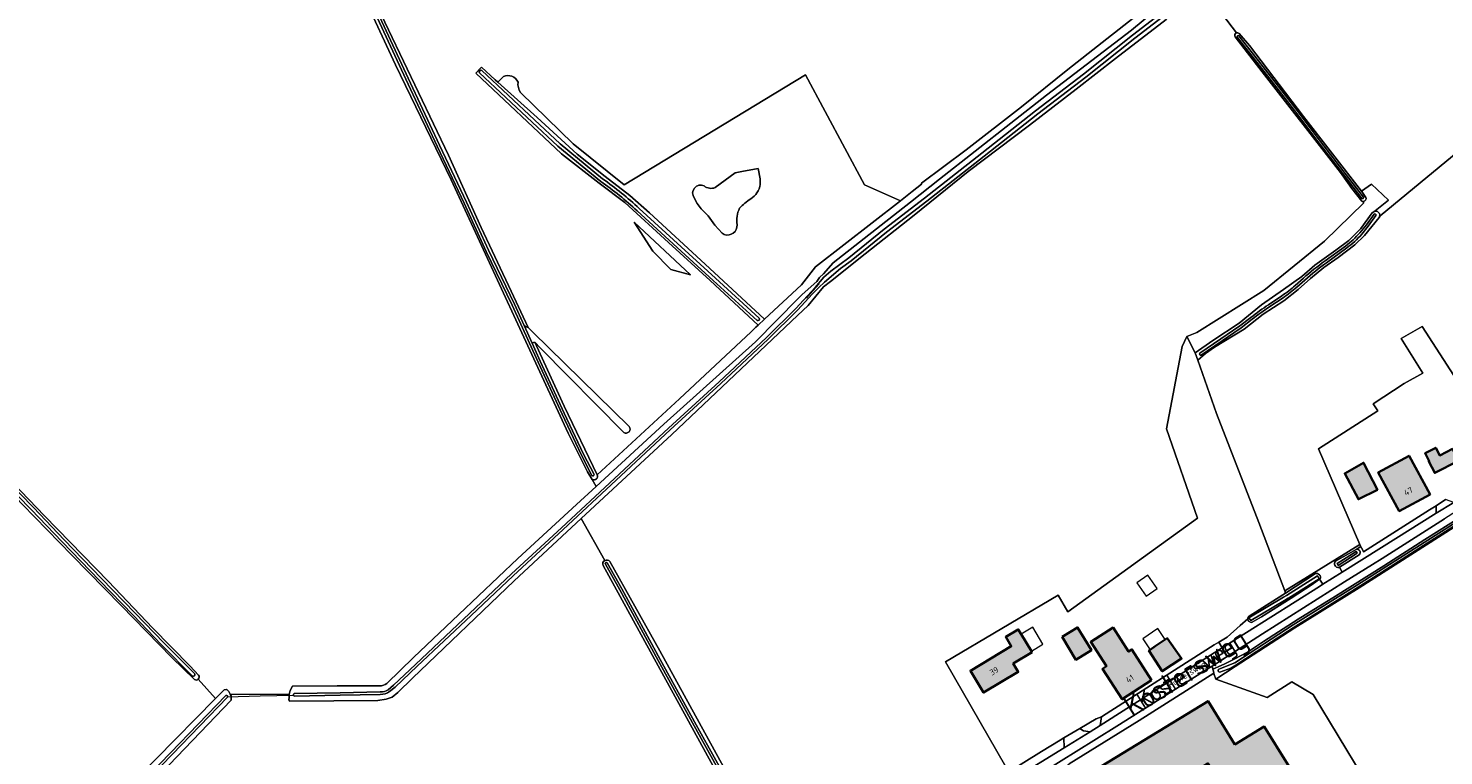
# Model space of a CAD drawing. Header units: metres. Extents: x 200031 to 204075, y 460125 to 464703.
# Tile 10 of 178: x 200361 to 200793, y 462452 to 462674. Entities that reach past the tile are written whole.
import ezdxf
from ezdxf.enums import TextEntityAlignment as Align

# ---------------------------------------------------------------- set-up
doc = ezdxf.new("R2010")
doc.units = ezdxf.units.M
doc.header["$LTSCALE"] = 2
for name, color, linetype, lineweight in [('B-WE-GR-BOS_LOOF-GV', 253, 'Continuous', 13), ('B-WE-GR-BOUWLAND-GV', 253, 'Continuous', 13), ('B-WE-GR-GRAS-GV', 253, 'Continuous', 13), ('B-WE-KW-KUNSTWERK_DUIKER-G', 253, 'Continuous', 18), ('B-WE-OG-BEBOUWING-GV', 253, 'Continuous', 35), ('B-WE-OG-BEBOUWING-T18', 253, 'Continuous', 18), ('B-WE-OG-BEBOUWING_LUIFEL-GV', 253, 'Continuous', 18), ('B-WE-OG-TERREIN_CULTUURSCHEIDING-GV', 253, 'Continuous', 18), ('B-WE-OG-TERREIN_ERF-GV', 253, 'Continuous', 18), ('B-WE-OG-TOPOGRAFIE-T18', 250, 'Continuous', 18), ('B-WE-OG-TOPOGRAFIE-T25_2000', 250, 'Continuous', 18), ('B-WE-OG-TOPOGRAFIE-T25_2500', 250, 'Continuous', 18), ('B-WE-OG-WATER-GV', 253, 'Continuous', 18), ('B-WE-OG-WATER_GREPPEL-GV', 253, 'Continuous', 18), ('B-WE-OG-WATER_MEER-GV', 253, 'Continuous', 18), ('B-WE-OG-WATER_SLOOT-GV', 253, 'Continuous', 18), ('B-WE-VH-ONVERHARD-GV', 253, 'Continuous', 18), ('B-WE-VH-VERHARDING_ASFALT-GV', 253, 'Continuous', 18), ('B-WE-VH-VERHARDING_BEDRIJFSVLOERPLAAT-GV', 253, 'Continuous', 18), ('B-WE-VH-VERHARDING_BETON-A', 254, 'Continuous', 25), ('B-WE-VH-VERHARDING_OPEN-GV', 253, 'Continuous', 18)]:
    doc.layers.add(name, color=color, linetype=linetype, lineweight=lineweight)
doc.styles.add('NLCS-ISO-M1000-T18', font='NLCS-ISO.ttf', dxfattribs={"height": 1.8})
doc.styles.add('NLCS-ISO-M2000-T25', font='NLCS-ISO.ttf', dxfattribs={"height": 5})
doc.styles.add('NLCS-ISO-M2500-T25', font='NLCS-ISO.ttf', dxfattribs={"height": 6.25})

msp = doc.modelspace()

# ---------------------------------------------------------------- hatches: boundary and pattern name
at = {"layer": 'B-WE-VH-VERHARDING_BETON-A'}
h = msp.add_hatch(color=256, dxfattribs=at)
h.dxf.hatch_style = 1
h.paths.add_polyline_path([(200797.642, 462542.146), (200795.806, 462545.714), (200791.95, 462543.73), (200790.724, 462546.113), (200787.443, 462544.425), (200788.714, 462541.955), (200788.599, 462541.896), (200790.39, 462538.414)])
h = msp.add_hatch(color=256, dxfattribs=at)
h.dxf.hatch_style = 1
h.paths.add_polyline_path([(200772.964, 462533.268), (200768.659, 462541.501), (200762.917, 462538.251), (200767.086, 462530.35)])
h = msp.add_hatch(color=256, dxfattribs=at)
h.dxf.hatch_style = 1
h.paths.add_polyline_path([(200788.959, 462531.811), (200782.556, 462543.646), (200773.172, 462538.569), (200779.575, 462526.735)])
h = msp.add_hatch(color=256, dxfattribs=at)
h.dxf.hatch_style = 1
h.paths.add_polyline_path([(200667.449, 462483.681), (200667.253, 462484.007), (200664.152, 462489.166), (200663.266, 462490.64), (200659.409, 462488.324), (200661.108, 462485.496), (200648.628, 462478.003), (200652.648, 462471.315), (200663.233, 462477.668), (200661.702, 462480.219)])
h = msp.add_hatch(color=256, dxfattribs=at)
h.dxf.hatch_style = 1
h.paths.add_polyline_path([(200676.607, 462488.349), (200680.831, 462481.385), (200685.571, 462484.26), (200681.347, 462491.224)])
h = msp.add_hatch(color=256, dxfattribs=at)
h.dxf.hatch_style = 1
h.paths.add_polyline_path([(200703.98, 462475.109), (200697.938, 462484.502), (200696.928, 462483.852), (200692.201, 462491.2), (200685.404, 462486.828), (200690.18, 462479.403), (200688.989, 462478.638), (200694.982, 462469.321)])
h = msp.add_hatch(color=256, dxfattribs=at)
h.dxf.hatch_style = 1
h.paths.add_polyline_path([(200708.123, 462487.526), (200705.094, 462485.482), (200703.525, 462484.423), (200703.15, 462484.17), (200707.202, 462477.836), (200713.108, 462481.728), (200708.727, 462487.933), (200708.695, 462487.912)])
h = msp.add_hatch(color=256, dxfattribs=at)
h.dxf.hatch_style = 1
h.paths.add_polyline_path([(200729.363, 462455.458), (200721.191, 462468.736), (200682.178, 462444.895), (200690.734, 462430.895), (200721.14, 462449.733), (200722.725, 462447.153), (200725.551, 462442.55), (200735.144, 462426.931), (200752.751, 462437.784), (200738.366, 462460.96)])

# ---------------------------------------------------------------- linework, layer by layer
at = {"layer": 'B-WE-GR-BOS_LOOF-GV', "flags": 128}
for points in [[(200506.088, 462659.421), (200504.313, 462657.675), (200516.386, 462646.882), (200528.599, 462635.759), (200537.101, 462628.902), (200544.68, 462623.057), (200550.708, 462617.833), (200567.709, 462602.138), (200585.789, 462585.363), (200597.04, 462595.876), (200601.387, 462601.294)], [(200601.387, 462601.294), (200627.261, 462621.528), (200616.347, 462626.405), (200598.292, 462659.991), (200542.968, 462626.315), (200527.336, 462638.887), (200511.316, 462654.574)], [(200570.759, 462625.536), (200576.803, 462630.076), (200579.334, 462630.515), (200582.259, 462631.05), (200583.805, 462631.399), (200584.495, 462628.151), (200584.493, 462626.469)], [(200573.508, 462611.152), (200572.811, 462611.652), (200570.604, 462614.076), (200568.56, 462616.948), (200566.476, 462619.065), (200565.241, 462620.65), (200564.335, 462622.384)]]:
    msp.add_lwpolyline(points, dxfattribs=at)
at = {"layer": 'B-WE-GR-BOS_LOOF-GV'}
for points in [[(200510.521, 462657.695, 0.4232335), (200506.088, 462659.421)], [(200511.316, 462654.574, -0.1811145), (200510.521, 462657.695)], [(200564.335, 462622.384, -0.7865796), (200567.326, 462626.04)], [(200567.326, 462626.04, 0.274593), (200570.759, 462625.536)], [(200584.493, 462626.469, -0.2043678), (200581.572, 462622.07)], [(200578.163, 462619.216, 0.165651), (200577.437, 462614.166)], [(200581.572, 462622.07, 0.0666103), (200578.163, 462619.216)], [(200577.437, 462614.166, -0.5197925), (200573.508, 462611.152)]]:
    msp.add_lwpolyline(points, format="xyb", dxfattribs=at)
at = {"layer": 'B-WE-GR-BOUWLAND-GV', "flags": 128}
for points in [[(200411.725, 462475.334), (200404.798, 462482.048), (200389.364, 462497.966), (200374.288, 462513.277), (200359.189, 462528.814), (200342.516, 462546.228), (200327.437, 462561.667), (200323.113, 462566.405)], [(200362.96, 462412.963), (200363.59, 462413.713), (200365.671, 462415.403), (200371.434, 462422.053), (200399.956, 462451.036), (200418.199, 462469.569), (200412.911, 462475.445)]]:
    msp.add_lwpolyline(points, dxfattribs=at)
at = {"layer": 'B-WE-GR-BOUWLAND-GV'}
msp.add_lwpolyline([(200412.911, 462475.445, -0.3697597), (200411.725, 462475.334)], format="xyb", dxfattribs=at)
at = {"layer": 'B-WE-GR-GRAS-GV', "flags": 128}
for points in [[(200533.166, 462536.399), (200534.422, 462534.248), (200555.089, 462553.252), (200583.055, 462578.433), (200596.059, 462591.654), (200597.283, 462592.892), (200601.713, 462596.893), (200602.543, 462598.101), (200603.799, 462599.24), (200606.714, 462602.564), (200616.192, 462610.005), (200630.393, 462621.051), (200639.245, 462628.135), (200671.908, 462653.771), (200697.797, 462673.618), (200710.847, 462684.476), (200717.88, 462689.77), (200721.451, 462693.057), (200725.395, 462697.915), (200731.092, 462704.5), (200737.3, 462713.345), (200745.377, 462726.179)], [(200470.515, 462474.135), (200478.646, 462482.071), (200492.427, 462495.133), (200510.463, 462512.305), (200528.408, 462528.718), (200534.422, 462534.248), (200533.166, 462536.399), (200531.787, 462538.761), (200525.796, 462550.54), (200490.096, 462627.869), (200473.155, 462663.031), (200464.974, 462680.472), (200455.262, 462701.351), (200448.937, 462715.465), (200449.723, 462715.807), (200448.057, 462719.604)], [(200734.981, 462702.336), (200729.345, 462695.258), (200724.91, 462690.6), (200721.143, 462687.381), (200719.662, 462686.192), (200729.899, 462672.753)], [(200461.871, 462692.944), (200489.302, 462635.432), (200499.242, 462613.372), (200508.422, 462593.94), (200513.633, 462582.771), (200515.069, 462581.41), (200544.503, 462552.595)], [(200511.316, 462654.574), (200527.336, 462638.887), (200542.968, 462626.315), (200598.292, 462659.991), (200616.347, 462626.405), (200627.261, 462621.528), (200630.833, 462624.322), (200633.752, 462626.604), (200633.702, 462626.89), (200647.357, 462637.064), (200664.2, 462650.222), (200678.403, 462661.596), (200688.84, 462669.849), (200711.595, 462687.752)], [(200711.595, 462687.752), (200688.84, 462669.849), (200678.403, 462661.596), (200664.2, 462650.222), (200647.357, 462637.064), (200633.702, 462626.89), (200633.752, 462626.604), (200630.833, 462624.322), (200627.261, 462621.528), (200601.387, 462601.294), (200597.04, 462595.876), (200585.789, 462585.363), (200583.844, 462583.545), (200583.122, 462582.871), (200581.658, 462581.503), (200559.779, 462561.059), (200536.031, 462539.054), (200534.739, 462537.857)], [(200729.899, 462672.753), (200719.662, 462686.192), (200715.759, 462683.059), (200708.423, 462676.848), (200692.968, 462664.893), (200680.981, 462655.569), (200666.65, 462644.623), (200647.96, 462630.429), (200631.477, 462617.137), (200616.549, 462605.342), (200605.947, 462596.893), (200603.833, 462595.203), (200599.127, 462589.529), (200595.886, 462586.47), (200557.461, 462550.181), (200529.791, 462524.465), (200536.998, 462511.659)], [(200768.137, 462621.407), (200765.056, 462625.276), (200761.601, 462630.111), (200737.736, 462660.895), (200729.465, 462671.536)], [(200730.686, 462672.595), (200733.854, 462668.892), (200750.374, 462647.265), (200768.069, 462624.401), (200771.064, 462626.522), (200776.28, 462621.638), (200772.221, 462618.414), (200771.855, 462618.179), (200771.799, 462618.143)], [(200497.624, 462660.469), (200499.009, 462661.912), (200499.33, 462662.246), (200503.499, 462658.402), (200504.313, 462657.675), (200506.088, 462659.421)], [(200542.851, 462550.755), (200517.326, 462576.646), (200515.761, 462578.211), (200516.215, 462577.24), (200524.656, 462558.765), (200534.739, 462537.857), (200536.031, 462539.054), (200559.779, 462561.059), (200581.658, 462581.503), (200583.122, 462582.871), (200583.844, 462583.545), (200569.197, 462597.203), (200556.433, 462608.737), (200543.141, 462620.921), (200535.251, 462626.838), (200523.843, 462635.831), (200497.624, 462660.469)], [(200803.992, 462641.881), (200773.782, 462616.88), (200773.428, 462616.438), (200768.964, 462610.872), (200765.966, 462608.055), (200760.892, 462604.181), (200756.521, 462601.079), (200752.525, 462597.726), (200748.683, 462594.435), (200744.335, 462590.946), (200737.997, 462586.892), (200732.177, 462582.305), (200723.178, 462576.779), (200720.412, 462574.883), (200718.057, 462572.793), (200723.811, 462556.538), (200736.741, 462523.287), (200744.597, 462502.421), (200767.566, 462516.6), (200754.966, 462545.747), (200773.019, 462557.315), (200771.589, 462559.548), (200781.089, 462565.714), (200786.736, 462568.842), (200780.128, 462579.485), (200786.568, 462583.141), (200807.013, 462551.503)], [(200773.428, 462616.438), (200773.782, 462616.88), (200803.992, 462641.881)], [(200590.101, 462415.599), (200593.912, 462408.462), (200594.522, 462408.819), (200594.602, 462408.872), (200601.164, 462412.966), (200647.007, 462440.755), (200652.506, 462444.42), (200659.412, 462448.695), (200641.077, 462480.685), (200675.448, 462501.041), (200678.433, 462495.986), (200717.992, 462524.55), (200708.549, 462551.913), (200713.247, 462577.042), (200714.71, 462580.009), (200717.726, 462581.303), (200738.277, 462594.149), (200756.747, 462609.151), (200768.751, 462620.888), (200768.431, 462621.3)], [(200326.777, 462566.071), (200331.629, 462561.082), (200349.113, 462542.748), (200365.976, 462525.34), (200385.448, 462505.261), (200398.957, 462491.147), (200410.402, 462479.419), (200412.983, 462476.633)], [(200536.998, 462511.659), (200529.791, 462524.465), (200509.385, 462505.501), (200478.297, 462475.718), (200473.799, 462471.388), (200472.081, 462469.958), (200470.238, 462469.283), (200467.741, 462468.942), (200440.826, 462468.729), (200440.567, 462469.093), (200440.606, 462469.847), (200440.679, 462470.798), (200422.607, 462470.895), (200422.919, 462470.316), (200422.93, 462470.064), (200422.975, 462469.068), (200399.312, 462444.346), (200370.355, 462414.283), (200366.585, 462410.637), (200365.641, 462410.071), (200368.43, 462407.099)], [(200796.369, 462521.863), (200767.319, 462503.351), (200747.696, 462491.134), (200729.449, 462479.306), (200723.526, 462475.467), (200739.198, 462469.803), (200746.809, 462474.632), (200753.337, 462470.793), (200783.856, 462420.24), (200821.969, 462446.561), (200821.401, 462447.384), (200828.547, 462452.319), (200833.223, 462452.615), (200834.405, 462453.428), (200835.523, 462451.804), (200840.119, 462455.273), (200859.572, 462468.637), (200857.994, 462470.934)], [(200538.554, 462511.348), (200553.85, 462484.044), (200585.23, 462426.753), (200590.701, 462417.241)], [(200588.04, 462416.173), (200536.484, 462510.157)], [(200412.911, 462475.445), (200418.199, 462469.569), (200419.478, 462470.868), (200420.833, 462472.138), (200421.482, 462472.302), (200421.59, 462472.329), (200422.208, 462471.634), (200422.607, 462470.895), (200440.679, 462470.798), (200440.918, 462471.945), (200441.716, 462473.284), (200455.301, 462473.364), (200468.185, 462473.373)]]:
    msp.add_lwpolyline(points, dxfattribs=at)
at = {"layer": 'B-WE-GR-GRAS-GV'}
for points in [[(200729.465, 462671.536, -0.4907869), (200729.899, 462672.753)], [(200729.899, 462672.753, -0.2626517), (200730.686, 462672.595)], [(200506.088, 462659.421, -0.4232335), (200510.521, 462657.695)], [(200510.521, 462657.695, 0.1811145), (200511.316, 462654.574)], [(200768.431, 462621.3, -0.0876654), (200768.137, 462621.407)], [(200771.799, 462618.143, -0.7828751), (200773.428, 462616.438)], [(200544.503, 462552.595, -0.8372012), (200542.851, 462550.755)], [(200534.739, 462537.857, -0.7056566), (200533.166, 462536.399)], [(200536.484, 462510.157, -0.3764863), (200536.998, 462511.659)], [(200536.998, 462511.659, -0.376345), (200538.554, 462511.348)], [(200412.983, 462476.633, -0.3689709), (200412.911, 462475.445)], [(200468.185, 462473.373, 0.1537648), (200470.515, 462474.135)]]:
    msp.add_lwpolyline(points, format="xyb", dxfattribs=at)
at = {"layer": 'B-WE-GR-GRAS-GV', "flags": 128}
for points in [[(200563.141, 462598.904), (200557.211, 462600.471), (200551.665, 462606.088), (200546.011, 462615.001)], [(200563.141, 462598.904), (200546.011, 462615.001), (200551.665, 462606.088), (200557.211, 462600.471)]]:
    msp.add_lwpolyline(points, close=True, dxfattribs=at)
at = {"layer": 'B-WE-KW-KUNSTWERK_DUIKER-G', "flags": 128}
for points in [[(200598.583, 462591.802), (200600.532, 462593.958), (200602.478, 462596.111)], [(200421.744, 462470.064), (200431.843, 462470.323), (200441.945, 462470.583)]]:
    msp.add_lwpolyline(points, dxfattribs=at)
at = {"layer": 'B-WE-OG-BEBOUWING-GV', "flags": 128}
for points in [[(200797.642, 462542.146), (200795.806, 462545.714), (200791.95, 462543.73), (200790.724, 462546.113), (200787.443, 462544.425), (200788.714, 462541.955), (200788.599, 462541.896), (200790.39, 462538.414)], [(200772.964, 462533.268), (200768.659, 462541.501), (200762.917, 462538.251), (200767.086, 462530.35)], [(200788.959, 462531.811), (200782.556, 462543.646), (200773.172, 462538.569), (200779.575, 462526.735)], [(200667.449, 462483.681), (200667.253, 462484.007), (200664.152, 462489.166), (200663.266, 462490.64), (200659.409, 462488.324), (200661.108, 462485.496), (200648.628, 462478.003), (200652.648, 462471.315), (200663.233, 462477.668), (200661.702, 462480.219)], [(200676.607, 462488.349), (200680.831, 462481.385), (200685.571, 462484.26), (200681.347, 462491.224)], [(200703.98, 462475.109), (200697.938, 462484.502), (200696.928, 462483.852), (200692.201, 462491.2), (200685.404, 462486.828), (200690.18, 462479.403), (200688.989, 462478.638), (200694.982, 462469.321)], [(200708.123, 462487.526), (200705.094, 462485.482), (200703.525, 462484.423), (200703.15, 462484.17), (200707.202, 462477.836), (200713.108, 462481.728), (200708.727, 462487.933), (200708.695, 462487.912)], [(200729.363, 462455.458), (200721.191, 462468.736), (200682.178, 462444.895), (200690.734, 462430.895), (200721.14, 462449.733), (200722.725, 462447.153), (200725.551, 462442.55), (200735.144, 462426.931), (200752.751, 462437.784), (200738.366, 462460.96)]]:
    msp.add_lwpolyline(points, close=True, dxfattribs=at)
at = {"layer": 'B-WE-OG-BEBOUWING_LUIFEL-GV', "flags": 128}
for points in [[(200702.298, 462500.738), (200705.692, 462503.126), (200702.824, 462507.208), (200699.427, 462504.818)], [(200667.253, 462484.007), (200670.753, 462486.111), (200667.652, 462491.27), (200664.152, 462489.166)], [(200703.525, 462484.423), (200705.094, 462485.482), (200708.123, 462487.526), (200705.864, 462490.861), (200701.271, 462487.75)]]:
    msp.add_lwpolyline(points, close=True, dxfattribs=at)
at = {"layer": 'B-WE-OG-TERREIN_CULTUURSCHEIDING-GV', "flags": 128}
for points in [[(200722.488, 462479.443), (200722.689, 462478.463), (200726.129, 462479.971), (200729.129, 462481.562), (200733.226, 462483.697), (200738.131, 462486.923), (200748.704, 462493.768), (200760.153, 462500.778), (200774.87, 462510.086), (200787.36, 462518.055), (200798.857, 462525.316), (200811.527, 462533.393), (200822.441, 462540.598), (200833.398, 462547.636), (200832.166, 462549.566), (200813.114, 462537.043), (200793.381, 462524.371), (200774.376, 462512.238), (200771.362, 462510.442), (200762.853, 462505.127), (200737.783, 462489.31)], [(200682.068, 462460.407), (200682.072, 462460.405), (200683.187, 462459.674), (200685.243, 462459.397), (200688.264, 462461.249), (200688.666, 462463.905), (200686.991, 462463.32)], [(200677.285, 462454.516), (200677.16, 462457.499), (200676.03, 462456.829), (200670.339, 462453.373), (200660.379, 462447.133), (200661.69, 462444.952)]]:
    msp.add_lwpolyline(points, close=True, dxfattribs=at)
for points in [[(200767.379, 462513.389), (200761.28, 462509.608), (200762.182, 462508.123), (200774.147, 462515.637), (200790.858, 462526.075), (200790.858, 462528.386), (200788.793, 462527.098), (200768.637, 462514.33), (200768.143, 462515.454), (200768.079, 462515.414), (200767.857, 462515.927), (200766.381, 462515.07)], [(200733.334, 462493.849), (200730.991, 462491.867), (200727.013, 462488.252), (200724.512, 462486.737), (200725.508, 462485.042), (200755.26, 462503.776), (200756.239, 462504.391), (200755.257, 462505.926), (200752.969, 462504.34), (200746.584, 462500.154), (200737.476, 462494.431), (200734.629, 462492.79)]]:
    msp.add_lwpolyline(points, dxfattribs=at)
at = {"layer": 'B-WE-OG-TERREIN_CULTUURSCHEIDING-GV'}
for points in [[(200766.381, 462515.07, -0.7713805), (200767.379, 462513.389)], [(200734.629, 462492.79, -0.461897), (200733.334, 462493.849)]]:
    msp.add_lwpolyline(points, format="xyb", dxfattribs=at)
at = {"layer": 'B-WE-OG-TERREIN_ERF-GV', "flags": 128}
for points in [[(200733.719, 462494.707), (200742.1, 462499.941), (200744.859, 462501.725), (200744.597, 462502.421), (200736.741, 462523.287), (200723.811, 462556.538), (200718.057, 462572.793), (200717.263, 462575.035), (200714.71, 462580.009), (200713.247, 462577.042), (200708.549, 462551.913), (200717.992, 462524.55), (200678.433, 462495.986), (200675.448, 462501.041), (200641.077, 462480.685), (200659.412, 462448.695), (200660.379, 462447.133)], [(200807.013, 462551.503), (200786.568, 462583.141), (200780.128, 462579.485), (200786.736, 462568.842), (200781.089, 462565.714), (200771.589, 462559.548), (200773.019, 462557.315), (200754.966, 462545.747), (200767.566, 462516.6), (200767.857, 462515.927), (200768.079, 462515.414), (200768.143, 462515.454), (200768.637, 462514.33), (200788.793, 462527.098), (200790.858, 462528.386), (200793.704, 462530.27)], [(200660.379, 462447.133), (200670.339, 462453.373), (200676.03, 462456.829), (200677.16, 462457.499), (200682.068, 462460.407), (200686.991, 462463.32), (200688.666, 462463.905), (200689.011, 462464.171), (200723.098, 462485.881), (200724.512, 462486.737), (200727.013, 462488.252), (200730.991, 462491.867), (200733.334, 462493.849)], [(200700.836, 462370.848), (200705.601, 462361.75), (200707.273, 462362.867), (200708.788, 462363.576), (200726.37, 462375.139), (200749.977, 462391.515), (200754.851, 462394.641), (200756.348, 462395.739), (200760.108, 462390.338), (200765.159, 462393.847), (200760.9, 462399.964), (200762.559, 462401.118), (200773.057, 462408.419), (200785.835, 462417.435), (200783.856, 462420.24), (200753.337, 462470.793), (200746.809, 462474.632), (200739.198, 462469.803), (200723.526, 462475.467), (200723.018, 462476.887), (200722.931, 462477.287), (200700.122, 462462.847), (200678.763, 462449.624)]]:
    msp.add_lwpolyline(points, dxfattribs=at)
for points in [[(200790.39, 462538.414), (200788.599, 462541.896), (200788.714, 462541.955), (200787.443, 462544.425), (200790.724, 462546.113), (200791.95, 462543.73), (200795.806, 462545.714), (200797.642, 462542.146)], [(200772.964, 462533.268), (200767.086, 462530.35), (200762.917, 462538.251), (200768.659, 462541.501)], [(200773.172, 462538.569), (200782.556, 462543.646), (200788.959, 462531.811), (200779.575, 462526.735)], [(200667.253, 462484.007), (200667.449, 462483.681), (200661.702, 462480.219), (200663.233, 462477.668), (200652.648, 462471.315), (200648.628, 462478.003), (200661.108, 462485.496), (200659.409, 462488.324), (200663.266, 462490.64), (200664.152, 462489.166)], [(200676.607, 462488.349), (200681.347, 462491.224), (200685.571, 462484.26), (200680.831, 462481.385)], [(200703.98, 462475.109), (200694.982, 462469.321), (200688.989, 462478.638), (200690.18, 462479.403), (200685.404, 462486.828), (200692.201, 462491.2), (200696.928, 462483.852), (200697.938, 462484.502)], [(200705.094, 462485.482), (200708.123, 462487.526), (200708.695, 462487.912), (200708.727, 462487.933), (200713.108, 462481.728), (200707.202, 462477.836), (200703.15, 462484.17), (200703.525, 462484.423)], [(200729.363, 462455.458), (200738.366, 462460.96), (200752.751, 462437.784), (200735.144, 462426.931), (200725.551, 462442.55), (200722.725, 462447.153), (200721.14, 462449.733), (200690.734, 462430.895), (200682.178, 462444.895), (200721.191, 462468.736)]]:
    msp.add_lwpolyline(points, close=True, dxfattribs=at)
at = {"layer": 'B-WE-OG-TERREIN_ERF-GV'}
msp.add_lwpolyline([(200733.334, 462493.849, -0.2255505), (200733.719, 462494.707)], format="xyb", dxfattribs=at)
at = {"layer": 'B-WE-OG-WATER-GV', "flags": 128}
for points in [[(200771.879, 462617.375), (200769.553, 462614.188), (200767.583, 462611.741)], [(200768.114, 462611.28), (200770.111, 462613.76), (200772.447, 462616.961)], [(200763.185, 462607.677), (200756.936, 462603.115)], [(200757.349, 462602.546), (200763.612, 462607.118)], [(200750.298, 462597.83), (200747.824, 462595.644)], [(200748.281, 462595.109), (200750.762, 462597.303)], [(200743.732, 462592.47), (200739.684, 462589.76)], [(200740.076, 462589.177), (200744.135, 462591.894)], [(200734.279, 462585.894), (200730.854, 462583.314), (200725.059, 462579.315), (200718.664, 462574.936)], [(200719.061, 462574.356), (200725.457, 462578.736), (200731.266, 462582.744), (200734.702, 462585.333)]]:
    msp.add_lwpolyline(points, dxfattribs=at)
at = {"layer": 'B-WE-OG-WATER-GV'}
for points in [[(200772.447, 462616.961, 0.8759409), (200771.879, 462617.375)], [(200767.583, 462611.741, -0.0474792), (200763.185, 462607.677)], [(200763.612, 462607.118, 0.0475343), (200768.114, 462611.28)], [(200756.936, 462603.115, 0.035359), (200750.298, 462597.83)], [(200750.762, 462597.303, -0.0353387), (200757.349, 462602.546)], [(200747.824, 462595.644, -0.0291293), (200743.732, 462592.47)], [(200744.135, 462591.894, 0.0290388), (200748.281, 462595.109)], [(200739.684, 462589.76, 0.0267476), (200734.279, 462585.894)], [(200734.702, 462585.333, -0.0266373), (200740.076, 462589.177)], [(200718.664, 462574.936, 0.7100554), (200719.061, 462574.356)]]:
    msp.add_lwpolyline(points, format="xyb", dxfattribs=at)
at = {"layer": 'B-WE-OG-WATER_GREPPEL-GV'}
for points in [[(200513.633, 462582.771, -0.112891), (200512.376, 462583.436)], [(200514.86, 462577.987, -0.2536555), (200515.761, 462578.211)], [(200542.851, 462550.755, 0.8372012), (200544.503, 462552.595)]]:
    msp.add_lwpolyline(points, format="xyb", dxfattribs=at)
at = {"layer": 'B-WE-OG-WATER_GREPPEL-GV', "flags": 128}
for points in [[(200512.376, 462583.436), (200514.86, 462577.987)], [(200544.503, 462552.595), (200515.069, 462581.41), (200513.633, 462582.771)], [(200515.761, 462578.211), (200517.326, 462576.646), (200542.851, 462550.755)]]:
    msp.add_lwpolyline(points, dxfattribs=at)
at = {"layer": 'B-WE-OG-WATER_MEER-GV', "flags": 128}
for points in [[(200584.493, 462626.469), (200584.495, 462628.151), (200583.805, 462631.399), (200582.259, 462631.05), (200579.334, 462630.515), (200576.803, 462630.076), (200570.759, 462625.536)], [(200564.335, 462622.384), (200565.241, 462620.65), (200566.476, 462619.065), (200568.56, 462616.948), (200570.604, 462614.076), (200572.811, 462611.652), (200573.508, 462611.152)]]:
    msp.add_lwpolyline(points, dxfattribs=at)
at = {"layer": 'B-WE-OG-WATER_MEER-GV'}
for points in [[(200567.326, 462626.04, 0.7865796), (200564.335, 462622.384)], [(200570.759, 462625.536, -0.274593), (200567.326, 462626.04)], [(200581.572, 462622.07, 0.2043678), (200584.493, 462626.469)], [(200577.437, 462614.166, -0.165651), (200578.163, 462619.216)], [(200578.163, 462619.216, -0.0666103), (200581.572, 462622.07)], [(200573.508, 462611.152, 0.5197925), (200577.437, 462614.166)]]:
    msp.add_lwpolyline(points, format="xyb", dxfattribs=at)
at = {"layer": 'B-WE-OG-WATER_SLOOT-GV', "flags": 128}
for points in [[(200461.489, 462695.961), (200460.034, 462696.623), (200451.372, 462716.525), (200449.723, 462715.807), (200448.937, 462715.465), (200455.262, 462701.351), (200464.974, 462680.472), (200473.155, 462663.031), (200490.096, 462627.869), (200525.796, 462550.54), (200531.787, 462538.761), (200533.166, 462536.399)], [(200533.067, 462537.579), (200529.857, 462543.802), (200523.954, 462556.308), (200516.63, 462572.238), (200508.712, 462589.6), (200500.85, 462606.053), (200494.045, 462620.753), (200485.883, 462638.184), (200476.948, 462657.064), (200468.243, 462675.894), (200460.104, 462692.835), (200450.229, 462714.191)], [(200450.229, 462714.191), (200460.104, 462692.835), (200468.243, 462675.894), (200476.948, 462657.064), (200485.883, 462638.184), (200494.045, 462620.753), (200500.85, 462606.053), (200508.712, 462589.6), (200516.63, 462572.238), (200523.954, 462556.308), (200529.857, 462543.802), (200533.067, 462537.579)], [(200533.756, 462537.935), (200530.553, 462544.145), (200524.657, 462556.635), (200517.335, 462572.561), (200514.86, 462577.987), (200512.376, 462583.436), (200509.415, 462589.928), (200501.552, 462606.383), (200494.748, 462621.08), (200486.584, 462638.514), (200477.651, 462657.392), (200468.945, 462676.225), (200461.191, 462692.363), (200460.805, 462693.165), (200459.487, 462696.016)], [(200461.191, 462692.363), (200468.945, 462676.225), (200477.651, 462657.392), (200486.584, 462638.514), (200494.748, 462621.08), (200501.552, 462606.383), (200509.415, 462589.928), (200512.376, 462583.436)], [(200513.633, 462582.771), (200508.422, 462593.94), (200499.242, 462613.372), (200489.302, 462635.432), (200461.871, 462692.944)], [(200710.847, 462684.476), (200697.797, 462673.618), (200671.908, 462653.771), (200639.245, 462628.135), (200630.393, 462621.051), (200616.192, 462610.005), (200606.714, 462602.564), (200603.799, 462599.24), (200602.543, 462598.101), (200601.713, 462596.893), (200597.283, 462592.892), (200596.059, 462591.654), (200583.055, 462578.433), (200555.089, 462553.252), (200534.422, 462534.248), (200528.408, 462528.718), (200510.463, 462512.305), (200492.427, 462495.133), (200478.646, 462482.071), (200470.515, 462474.135)], [(200470.834, 462472.218), (200472.515, 462473.587), (200479.207, 462479.948), (200495.697, 462495.463), (200508.546, 462507.553), (200523.753, 462521.682), (200539.994, 462536.727), (200556.45, 462552.081), (200571.949, 462566.217), (200586.406, 462579.777), (200595.356, 462588.574), (200601.217, 462594.997), (200602.73, 462596.843), (200603.935, 462598.197), (200606, 462600.023), (200611.562, 462604.111), (200622.333, 462612.801), (200634.624, 462622.3), (200652.119, 462636.002), (200668.565, 462648.953), (200683.15, 462660.145), (200698.094, 462672.08), (200716.163, 462685.982)], [(200716.163, 462685.982), (200698.094, 462672.08), (200683.15, 462660.145), (200668.565, 462648.953), (200652.119, 462636.002), (200634.624, 462622.3), (200622.333, 462612.801), (200611.562, 462604.111), (200606, 462600.023), (200603.935, 462598.197), (200602.73, 462596.843), (200601.217, 462594.997), (200595.356, 462588.574), (200586.406, 462579.777), (200571.949, 462566.217), (200556.45, 462552.081), (200539.994, 462536.727), (200523.753, 462521.682), (200508.546, 462507.553), (200495.697, 462495.463), (200479.207, 462479.948), (200472.515, 462473.587), (200470.834, 462472.218)], [(200471.278, 462471.623), (200473.006, 462473.03), (200479.717, 462479.409), (200496.206, 462494.922), (200509.053, 462507.01), (200524.258, 462521.138), (200540.5, 462536.183), (200556.953, 462551.535), (200572.453, 462565.671), (200586.92, 462579.241), (200595.891, 462588.059), (200600.446, 462593.051), (200602.33, 462595.053), (200604.081, 462596.665), (200608.986, 462600.792), (200612.263, 462603.201), (200623.044, 462611.9), (200635.329, 462621.393), (200652.828, 462635.098), (200669.27, 462648.046), (200683.858, 462659.241), (200698.802, 462671.177), (200716.883, 462685.087)], [(200716.883, 462685.087), (200698.802, 462671.177), (200683.858, 462659.241), (200669.27, 462648.046), (200652.828, 462635.098), (200635.329, 462621.393), (200623.044, 462611.9), (200612.263, 462603.201), (200608.986, 462600.792), (200604.081, 462596.665), (200602.33, 462595.053), (200600.446, 462593.051), (200595.891, 462588.059), (200586.92, 462579.241), (200572.453, 462565.671), (200556.953, 462551.535), (200540.5, 462536.183), (200524.258, 462521.138)], [(200468.185, 462473.373), (200455.301, 462473.364), (200441.716, 462473.284), (200440.918, 462471.945), (200440.679, 462470.798), (200440.606, 462469.847), (200440.567, 462469.093), (200440.826, 462468.729), (200467.741, 462468.942), (200470.238, 462469.283), (200472.081, 462469.958), (200473.799, 462471.388), (200478.297, 462475.718), (200509.385, 462505.501), (200529.791, 462524.465), (200557.461, 462550.181), (200595.886, 462586.47), (200599.127, 462589.529), (200603.833, 462595.203), (200605.947, 462596.893), (200616.549, 462605.342), (200631.477, 462617.137), (200647.96, 462630.429), (200666.65, 462644.623), (200680.981, 462655.569), (200692.968, 462664.893), (200708.423, 462676.848)], [(200729.465, 462671.536), (200737.736, 462660.895), (200761.601, 462630.111)], [(200768.116, 462622.227), (200762.825, 462629.07), (200755.024, 462639.177), (200747.57, 462649.027), (200736.115, 462663.804), (200730.129, 462671.431)], [(200730.129, 462671.431), (200736.115, 462663.804), (200747.57, 462649.027), (200755.024, 462639.177), (200762.825, 462629.07), (200768.116, 462622.227)], [(200730.631, 462671.824), (200736.618, 462664.196), (200748.076, 462649.415), (200755.531, 462639.564), (200763.329, 462629.46), (200768.62, 462622.617)], [(200768.62, 462622.617), (200763.329, 462629.46), (200755.531, 462639.564), (200748.076, 462649.415), (200736.618, 462664.196), (200730.631, 462671.824)], [(200769.39, 462622.542), (200768.122, 462624.333), (200768.069, 462624.401), (200750.374, 462647.265), (200733.854, 462668.892), (200730.686, 462672.595)], [(200535.761, 462627.384), (200522.715, 462638.127), (200514.847, 462645.453), (200498.793, 462660.573)], [(200498.793, 462660.573), (200514.847, 462645.453), (200522.715, 462638.127), (200535.761, 462627.384)], [(200499.465, 462661.286), (200515.517, 462646.168), (200523.361, 462638.864), (200536.349, 462628.169)], [(200536.349, 462628.169), (200523.361, 462638.864), (200515.517, 462646.168), (200499.465, 462661.286)], [(200761.601, 462630.111), (200765.056, 462625.276), (200768.137, 462621.407)], [(200583.504, 462584.952), (200570.145, 462597.19), (200546.866, 462618.389)], [(200546.866, 462618.389), (200570.145, 462597.19), (200583.504, 462584.952)], [(200547.535, 462619.106), (200570.806, 462597.913), (200584.166, 462585.674)], [(200584.166, 462585.674), (200570.806, 462597.913), (200547.535, 462619.106)], [(200771.799, 462618.143), (200771.291, 462617.816), (200767.813, 462613.033), (200764.206, 462609.32), (200760.179, 462606.399), (200753.841, 462601.789), (200749.842, 462598.374), (200744.198, 462594.382), (200737.565, 462589.774), (200730.693, 462584.118), (200722.676, 462578.8), (200717.263, 462575.035)], [(200717.263, 462575.035), (200718.057, 462572.793), (200720.412, 462574.883), (200723.178, 462576.779), (200732.177, 462582.305), (200737.997, 462586.892), (200744.335, 462590.946), (200748.683, 462594.435), (200752.525, 462597.726), (200756.521, 462601.079), (200760.892, 462604.181), (200765.966, 462608.055), (200768.964, 462610.872), (200773.428, 462616.438)], [(200767.583, 462611.741), (200769.553, 462614.188), (200771.879, 462617.375)], [(200772.447, 462616.961), (200770.111, 462613.76), (200768.114, 462611.28)], [(200756.936, 462603.115), (200763.185, 462607.677)], [(200763.612, 462607.118), (200757.349, 462602.546)], [(200747.824, 462595.644), (200750.298, 462597.83)], [(200750.762, 462597.303), (200748.281, 462595.109)], [(200739.684, 462589.76), (200743.732, 462592.47)], [(200744.135, 462591.894), (200740.076, 462589.177)], [(200718.664, 462574.936), (200725.059, 462579.315), (200730.854, 462583.314), (200734.279, 462585.894)], [(200734.702, 462585.333), (200731.266, 462582.744), (200725.457, 462578.736), (200719.061, 462574.356)], [(200514.86, 462577.987), (200517.335, 462572.561), (200524.657, 462556.635), (200530.553, 462544.145), (200533.756, 462537.935)], [(200534.739, 462537.857), (200524.656, 462558.765), (200516.215, 462577.24), (200515.761, 462578.211)], [(200323.113, 462566.405), (200327.437, 462561.667), (200342.516, 462546.228), (200359.189, 462528.814), (200374.288, 462513.277), (200389.364, 462497.966), (200404.798, 462482.048), (200411.725, 462475.334)], [(200411.176, 462476.4), (200401.71, 462485.902), (200393.012, 462494.971), (200382.73, 462505.555), (200371.331, 462517.377), (200361.905, 462527.201), (200349.698, 462539.639), (200338.844, 462550.884), (200330.058, 462559.933), (200324.534, 462565.608)], [(200324.534, 462565.608), (200330.058, 462559.933), (200338.844, 462550.884), (200349.698, 462539.639), (200361.905, 462527.201), (200371.331, 462517.377), (200382.73, 462505.555), (200393.012, 462494.971), (200401.71, 462485.902), (200411.176, 462476.4)], [(200325.203, 462566.224), (200330.71, 462560.567), (200339.497, 462551.516), (200350.35, 462540.274), (200362.558, 462527.835), (200371.987, 462518.007), (200383.383, 462506.187), (200393.666, 462495.603), (200402.361, 462486.538), (200411.82, 462477.042)], [(200411.82, 462477.042), (200402.361, 462486.538), (200393.666, 462495.603), (200383.383, 462506.187), (200371.987, 462518.007), (200362.558, 462527.835), (200350.35, 462540.274), (200339.497, 462551.516), (200330.71, 462560.567), (200325.203, 462566.224)], [(200412.983, 462476.633), (200410.402, 462479.419), (200398.957, 462491.147), (200385.448, 462505.261), (200365.976, 462525.34), (200349.113, 462542.748), (200331.629, 462561.082), (200326.777, 462566.071)], [(200833.478, 462547.688), (200833.398, 462547.636), (200822.441, 462540.598), (200811.527, 462533.393), (200798.857, 462525.316), (200787.36, 462518.055), (200774.87, 462510.086), (200760.153, 462500.778), (200748.704, 462493.768), (200738.131, 462486.923), (200733.226, 462483.697), (200729.129, 462481.562), (200726.129, 462479.971), (200722.689, 462478.463)], [(200722.689, 462478.463), (200722.812, 462477.865), (200722.931, 462477.287), (200723.018, 462476.887), (200723.526, 462475.467), (200729.449, 462479.306), (200747.696, 462491.134), (200767.319, 462503.351), (200796.369, 462521.863), (200817.262, 462535.155), (200817.362, 462535.219), (200818.941, 462536.242), (200834.338, 462546.217)], [(200724.455, 462478.514), (200729.408, 462480.471), (200747.16, 462491.978), (200766.787, 462504.197), (200795.831, 462522.706), (200816.825, 462536.063), (200833.776, 462547.044), (200834.12, 462546.537), (200819.864, 462537.342), (200804.048, 462527.122), (200788.079, 462516.991), (200770.601, 462505.77), (200757.118, 462497.316), (200747.141, 462491.103), (200738.834, 462485.677), (200729.655, 462479.671), (200728.165, 462478.823), (200724.837, 462477.571)], [(200724.837, 462477.571), (200728.165, 462478.823), (200729.655, 462479.671), (200738.834, 462485.677), (200747.141, 462491.103), (200757.118, 462497.316), (200770.601, 462505.77), (200788.079, 462516.991), (200804.048, 462527.122), (200819.864, 462537.342), (200834.12, 462546.537), (200833.776, 462547.044), (200816.825, 462536.063), (200795.831, 462522.706), (200766.787, 462504.197), (200747.16, 462491.978), (200729.408, 462480.471), (200724.455, 462478.514)], [(200524.258, 462521.138), (200509.053, 462507.01), (200496.206, 462494.922), (200479.717, 462479.409), (200473.006, 462473.03), (200471.278, 462471.623)], [(200766.381, 462515.07), (200760.132, 462511.442)], [(200589.18, 462416.607), (200576.295, 462439.551), (200564.337, 462461.151), (200553.314, 462481.096), (200541.597, 462502.731), (200537.189, 462510.573)], [(200537.189, 462510.573), (200541.597, 462502.731), (200553.314, 462481.096), (200564.337, 462461.151), (200576.295, 462439.551), (200589.18, 462416.607)], [(200537.777, 462510.903), (200542.187, 462503.057), (200553.905, 462481.419), (200564.927, 462461.478), (200576.884, 462439.88), (200589.768, 462416.937)], [(200589.768, 462416.937), (200576.884, 462439.88), (200564.927, 462461.478), (200553.905, 462481.419), (200542.187, 462503.057), (200537.777, 462510.903)], [(200590.701, 462417.241), (200585.23, 462426.753), (200553.85, 462484.044), (200538.554, 462511.348)], [(200761.28, 462509.608), (200767.379, 462513.389)], [(200536.484, 462510.157), (200588.04, 462416.173)], [(200754.021, 462507.65), (200744.859, 462501.725), (200742.1, 462499.941), (200733.719, 462494.707)], [(200734.629, 462492.79), (200737.476, 462494.431), (200746.584, 462500.154), (200752.969, 462504.34), (200755.257, 462505.926), (200755.416, 462506.037)], [(200761.211, 462509.566), (200761.28, 462509.608)], [(200399.312, 462444.346), (200422.975, 462469.068), (200422.93, 462470.064), (200422.919, 462470.316), (200422.607, 462470.895), (200422.208, 462471.634), (200421.59, 462472.329), (200421.482, 462472.302), (200420.833, 462472.138), (200419.478, 462470.868), (200418.199, 462469.569), (200399.956, 462451.036)], [(200442.211, 462471.014), (200456.195, 462471.281), (200468.484, 462471.525)], [(200468.484, 462471.525), (200456.195, 462471.281), (200442.211, 462471.014)], [(200363.415, 462411.073), (200365.594, 462413.02), (200367.166, 462414.408), (200375.945, 462423.57), (200391.631, 462439.689), (200404.41, 462452.994), (200421.346, 462470.409)], [(200421.346, 462470.409), (200404.41, 462452.994), (200391.631, 462439.689), (200375.945, 462423.57), (200367.166, 462414.408), (200365.594, 462413.02), (200363.415, 462411.073)], [(200364.1, 462410.353), (200365.615, 462411.866), (200367.698, 462413.899), (200376.474, 462423.059), (200392.16, 462439.178), (200404.939, 462452.483), (200421.873, 462469.896)], [(200421.873, 462469.896), (200404.939, 462452.483), (200392.16, 462439.178), (200376.474, 462423.059), (200367.698, 462413.899)], [(200468.482, 462470.782), (200456.209, 462470.539), (200442.225, 462470.272)], [(200442.225, 462470.272), (200456.209, 462470.539), (200468.482, 462470.782)]]:
    msp.add_lwpolyline(points, dxfattribs=at)
at = {"layer": 'B-WE-OG-WATER_SLOOT-GV'}
for points in [[(200729.899, 462672.753, 0.4907869), (200729.465, 462671.536)], [(200730.686, 462672.595, 0.2626517), (200729.899, 462672.753)], [(200730.129, 462671.431, -0.9600997), (200730.631, 462671.824)], [(200730.631, 462671.824, 0.9600997), (200730.129, 462671.431)], [(200498.793, 462660.573, -0.8297157), (200499.465, 462661.286)], [(200499.465, 462661.286, 0.8297157), (200498.793, 462660.573)], [(200546.866, 462618.389, 0.0413655), (200535.761, 462627.384)], [(200535.761, 462627.384, -0.0413655), (200546.866, 462618.389)], [(200536.349, 462628.169, -0.0411464), (200547.535, 462619.106)], [(200547.535, 462619.106, 0.0411464), (200536.349, 462628.169)], [(200768.62, 462622.617, -0.7308031), (200768.116, 462622.227)], [(200768.116, 462622.227, 0.7308031), (200768.62, 462622.617)], [(200768.431, 462621.3, 0.6013736), (200769.39, 462622.542)], [(200768.137, 462621.407, 0.0876654), (200768.431, 462621.3)], [(200773.428, 462616.438, 0.7828751), (200771.799, 462618.143)], [(200771.879, 462617.375, -0.8759409), (200772.447, 462616.961)], [(200763.185, 462607.677, 0.0474792), (200767.583, 462611.741)], [(200768.114, 462611.28, -0.0475343), (200763.612, 462607.118)], [(200750.298, 462597.83, -0.035359), (200756.936, 462603.115)], [(200757.349, 462602.546, 0.0353387), (200750.762, 462597.303)], [(200743.732, 462592.47, 0.0291293), (200747.824, 462595.644)], [(200748.281, 462595.109, -0.0290388), (200744.135, 462591.894)], [(200734.279, 462585.894, -0.0267476), (200739.684, 462589.76)], [(200740.076, 462589.177, 0.0266373), (200734.702, 462585.333)], [(200584.166, 462585.674, -0.738493), (200583.504, 462584.952)], [(200583.504, 462584.952, 0.738493), (200584.166, 462585.674)], [(200512.376, 462583.436, 0.112891), (200513.633, 462582.771)], [(200515.761, 462578.211, 0.2536555), (200514.86, 462577.987)], [(200719.061, 462574.356, -0.7100554), (200718.664, 462574.936)], [(200533.756, 462537.935, -0.6602874), (200533.067, 462537.579)], [(200533.067, 462537.579, 0.6602874), (200533.756, 462537.935)], [(200533.166, 462536.399, 0.7056566), (200534.739, 462537.857)], [(200767.379, 462513.389, 0.7713805), (200766.381, 462515.07)], [(200536.998, 462511.659, 0.3764863), (200536.484, 462510.157)], [(200538.554, 462511.348, 0.376345), (200536.998, 462511.659)], [(200537.189, 462510.573, -0.9098416), (200537.777, 462510.903)], [(200537.777, 462510.903, 0.9098416), (200537.189, 462510.573)], [(200760.132, 462511.442, 0.2834232), (200759.902, 462510.275)], [(200759.902, 462510.275, 0.3748942), (200761.211, 462509.566)], [(200755.2, 462507.322, 0.2804246), (200754.021, 462507.65)], [(200755.416, 462506.037, 0.3016639), (200755.2, 462507.322)], [(200733.719, 462494.707, 0.2255505), (200733.334, 462493.849)], [(200733.334, 462493.849, 0.461897), (200734.629, 462492.79)], [(200411.82, 462477.042, -0.7449449), (200411.176, 462476.4)], [(200411.176, 462476.4, 0.7449449), (200411.82, 462477.042)], [(200412.911, 462475.445, 0.3689709), (200412.983, 462476.633)], [(200724.837, 462477.571, -0.7581591), (200724.455, 462478.514)], [(200724.455, 462478.514, 0.7581591), (200724.837, 462477.571)], [(200411.725, 462475.334, 0.3697597), (200412.911, 462475.445)], [(200470.515, 462474.135, -0.1537648), (200468.185, 462473.373)], [(200471.278, 462471.623, -0.1680289), (200468.482, 462470.782)], [(200468.482, 462470.782, 0.1680289), (200471.278, 462471.623)], [(200468.484, 462471.525, 0.1688124), (200470.834, 462472.218)], [(200470.834, 462472.218, -0.1688124), (200468.484, 462471.525)], [(200421.346, 462470.409, -0.8210823), (200421.873, 462469.896)], [(200421.873, 462469.896, 0.8210823), (200421.346, 462470.409)], [(200442.225, 462470.272, -0.7088083), (200442.211, 462471.014)], [(200442.211, 462471.014, 0.7088083), (200442.225, 462470.272)]]:
    msp.add_lwpolyline(points, format="xyb", dxfattribs=at)
at = {"layer": 'B-WE-OG-WATER_SLOOT-GV', "flags": 128}
for points in [[(200523.843, 462635.831), (200535.251, 462626.838), (200543.141, 462620.921), (200556.433, 462608.737), (200569.197, 462597.203), (200583.844, 462583.545), (200585.789, 462585.363), (200567.709, 462602.138), (200550.708, 462617.833), (200544.68, 462623.057), (200537.101, 462628.902), (200528.599, 462635.759), (200516.386, 462646.882), (200504.313, 462657.675), (200503.499, 462658.402), (200499.33, 462662.246), (200499.009, 462661.912), (200497.624, 462660.469)], [(200766.734, 462513.856), (200760.929, 462510.179), (200760.598, 462510.713), (200766.426, 462514.375)], [(200760.929, 462510.179), (200766.734, 462513.856), (200766.426, 462514.375), (200760.598, 462510.713)], [(200754.602, 462506.946), (200755.143, 462506.104), (200745.709, 462500.177), (200745.662, 462500.147), (200744.529, 462499.415), (200734.259, 462493.322), (200733.676, 462494.139), (200744.267, 462500.452), (200745.127, 462500.992), (200745.133, 462500.996), (200745.176, 462501.023)], [(200745.133, 462500.996), (200745.127, 462500.992), (200744.267, 462500.452), (200733.676, 462494.139), (200734.259, 462493.322), (200744.529, 462499.415), (200745.662, 462500.147), (200745.709, 462500.177), (200755.143, 462506.104), (200754.602, 462506.946), (200745.176, 462501.023)]]:
    msp.add_lwpolyline(points, close=True, dxfattribs=at)
at = {"layer": 'B-WE-VH-ONVERHARD-GV', "flags": 128}
for points in [[(200760.132, 462511.442), (200766.381, 462515.07), (200767.857, 462515.927), (200767.566, 462516.6), (200744.597, 462502.421), (200744.859, 462501.725), (200754.021, 462507.65)], [(200755.416, 462506.037), (200755.257, 462505.926), (200756.239, 462504.391), (200762.182, 462508.123), (200761.28, 462509.608), (200761.211, 462509.566)]]:
    msp.add_lwpolyline(points, dxfattribs=at)
at = {"layer": 'B-WE-VH-ONVERHARD-GV'}
for points in [[(200759.902, 462510.275, -0.2834232), (200760.132, 462511.442)], [(200761.211, 462509.566, -0.3748942), (200759.902, 462510.275)], [(200754.021, 462507.65, -0.2804246), (200755.2, 462507.322)], [(200755.2, 462507.322, -0.3016639), (200755.416, 462506.037)]]:
    msp.add_lwpolyline(points, format="xyb", dxfattribs=at)
at = {"layer": 'B-WE-VH-VERHARDING_ASFALT-GV', "flags": 128}
for points in [[(200796.186, 462529.402), (200790.858, 462526.075), (200774.147, 462515.637), (200762.182, 462508.123), (200756.239, 462504.391), (200755.26, 462503.776), (200725.508, 462485.042), (200724.221, 462484.232), (200688.264, 462461.249), (200685.243, 462459.397), (200677.285, 462454.516), (200661.69, 462444.952)], [(200667.19, 462444.804), (200680.915, 462453.332), (200693.35, 462461.044), (200721.751, 462478.968), (200721.989, 462479.122), (200722.488, 462479.443), (200737.783, 462489.31), (200762.853, 462505.127), (200771.362, 462510.442), (200774.376, 462512.238), (200793.381, 462524.371)]]:
    msp.add_lwpolyline(points, dxfattribs=at)
at = {"layer": 'B-WE-VH-VERHARDING_BEDRIJFSVLOERPLAAT-GV', "flags": 128}
msp.add_lwpolyline([(200768.431, 462621.3), (200768.751, 462620.888), (200756.747, 462609.151), (200738.277, 462594.149), (200717.726, 462581.303), (200714.71, 462580.009), (200717.263, 462575.035), (200722.676, 462578.8), (200730.693, 462584.118), (200737.565, 462589.774), (200744.198, 462594.382), (200749.842, 462598.374), (200753.841, 462601.789), (200760.179, 462606.399), (200764.206, 462609.32), (200767.813, 462613.033), (200771.291, 462617.816), (200771.799, 462618.143), (200771.855, 462618.179), (200772.221, 462618.414), (200776.28, 462621.638), (200771.064, 462626.522), (200768.069, 462624.401), (200768.122, 462624.333), (200769.39, 462622.542)], dxfattribs=at)
at = {"layer": 'B-WE-VH-VERHARDING_BEDRIJFSVLOERPLAAT-GV'}
msp.add_lwpolyline([(200769.39, 462622.542, -0.6013736), (200768.431, 462621.3)], format="xyb", dxfattribs=at)
at = {"layer": 'B-WE-VH-VERHARDING_OPEN-GV', "flags": 128}
for points in [[(200790.858, 462528.386), (200790.858, 462526.075), (200796.186, 462529.402), (200793.704, 462530.27)], [(200688.666, 462463.905), (200688.264, 462461.249), (200724.221, 462484.232), (200725.508, 462485.042), (200724.512, 462486.737), (200723.098, 462485.881), (200689.011, 462464.171)], [(200722.812, 462477.865), (200722.689, 462478.463), (200722.488, 462479.443), (200721.989, 462479.122), (200721.751, 462478.968), (200693.35, 462461.044), (200680.915, 462453.332), (200667.19, 462444.804), (200667.861, 462443.774), (200669.854, 462445.074), (200671.771, 462444.882), (200672.356, 462444.57), (200673.891, 462445.408), (200678.763, 462449.624), (200700.122, 462462.847), (200722.931, 462477.287)], [(200685.243, 462459.397), (200683.187, 462459.674), (200682.072, 462460.405), (200682.068, 462460.407), (200677.16, 462457.499), (200677.285, 462454.516)]]:
    msp.add_lwpolyline(points, close=True, dxfattribs=at)

# ---------------------------------------------------------------- texts
at = {"layer": 'B-WE-OG-BEBOUWING-T18', "style": 'NLCS-ISO-M1000-T18'}
for s, rotation, p in [('47', 28.4, (200782.364, 462532.791)), ('39', 31, (200655.882, 462477.921)), ('41', 32.8, (200697.317, 462475.579))]:
    msp.add_text(s, height=1.8, rotation=rotation, dxfattribs=at).set_placement(p, align=Align.MIDDLE)
at = {"layer": 'B-WE-OG-TOPOGRAFIE-T18', "style": 'NLCS-ISO-M1000-T18'}
msp.add_text('Kostersweg', height=1.8, rotation=31.7, dxfattribs=at).set_placement((200714.898, 462476.649), align=Align.MIDDLE)
at = {"layer": 'B-WE-OG-TOPOGRAFIE-T25_2000', "style": 'NLCS-ISO-M2000-T25'}
msp.add_text('Kostersweg', height=5, rotation=31.7, dxfattribs=at).set_placement((200714.898, 462476.649), align=Align.MIDDLE)
at = {"layer": 'B-WE-OG-TOPOGRAFIE-T25_2500', "style": 'NLCS-ISO-M2500-T25'}
msp.add_text('Kostersweg', height=6.25, rotation=31.7, dxfattribs=at).set_placement((200714.898, 462476.649), align=Align.MIDDLE)

doc.saveas('drawing.dxf')
